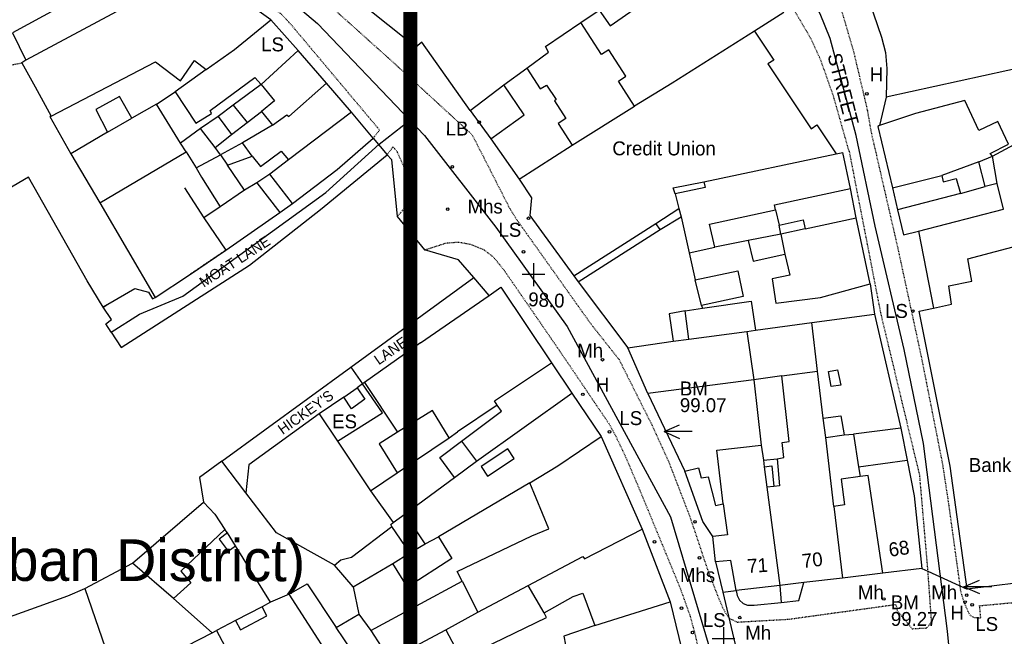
# Model space of a CAD drawing. Header units: metres. Extents: x 611948 to 1225781, y 656699 to 1316021.
# Tile 68 of 169: x 612444 to 612585, y 658679 to 658768. Entities that reach past the tile are written whole.
import ezdxf

# ---------------------------------------------------------------- set-up
doc = ezdxf.new("R2010")
doc.units = ezdxf.units.M
doc.linetypes.add('4696-11$0$PECK', pattern=[0.2, 0.1, -0.1])
for name, color, linetype in [('- EXTENT OF LiDAR SURVEY', 1, 'Continuous'), ('4696-11$0$BLD_INN_W', 253, 'Continuous'), ('4696-11$0$BLD_OTL_P', 253, 'Continuous'), ('4696-11$0$BLD_OTL_S', 253, 'Continuous'), ('4696-11$0$GEN_LIN_D', 253, 'Continuous'), ('4696-11$0$GEN_PCK_D', 253, '4696-11$0$PECK'), ('4696-11$0$GL_HS_OTL', 253, 'Continuous'), ('4696-11$0$HT_CTRL', 253, 'Continuous'), ('4696-11$0$OTHER_SYM', 253, 'Continuous'), ('4696-11$0$POLE_SYMB', 253, 'Continuous'), ('4696-11$0$ROADS', 253, 'Continuous'), ('4696-11$0$ROADS_CTR', 253, 'Continuous'), ('4696-11$0$ROADS_PCK', 253, '4696-11$0$PECK'), ('4696-11$0$TEXT', 253, 'Continuous')]:
    doc.layers.add(name, color=color, linetype=linetype)
doc.styles.add('4696-11$0$STANDARD', font='txt')

# ---------------------------------------------------------------- blocks, each defined once
blk = doc.blocks.new('4696-11$0$13', base_point=(160450.170478, 242323.105036))
blk.add_circle((160450.170478, 242323.105036), 0.187958)
blk = doc.blocks.new('4696-11$0$35', base_point=(150.27109, 306.896499))
for p, q in [((150.27109, 308.539432), (150.27109, 305.253567)), ((151.914023, 306.896499), (148.62816, 306.896499))]:
    blk.add_line(p, q)
blk = doc.blocks.new('4696-11$0$34', base_point=(140.879497, 309.117412))
for p, q in [((140.739761, 309.117412), (142.970666, 310.083172)), ((140.739761, 309.117412), (142.970666, 308.151652)), ((144.748461, 309.117412), (140.739761, 309.117412))]:
    blk.add_line(p, q)
blk = doc.blocks.new('4696-11')
at = {"layer": '4696-11$0$BLD_INN_W', "flags": 128}
for points in [[(612466.849, 658777.464), (612462.539, 658771.304), (612462.018, 658771.581), (612459.167, 658769.947), (612444.766, 658762.219)], [(612470.688, 658760.884), (612474.734, 658763.764), (612479.973, 658768.008)], [(612516.762, 658761.046), (612519.891, 658763.38), (612519.427, 658764.158), (612524.51, 658767.623)], [(612483.913, 658763.588), (612478.598, 658758.723)], [(612478.598, 658758.723), (612480.469, 658756.352), (612478.637, 658754.823)], [(612480.206, 658752.851), (612482.259, 658754.341), (612482.56, 658754.123), (612487.976, 658758.888)], [(612508.592, 658754.987), (612513.474, 658758.65)], [(612474.572, 658755.723), (612476.544, 658753.274)], [(612491.576, 658754.745), (612482.49, 658747.903)], [(612523.294, 658749.978), (612532.246, 658755.621)], [(612456.473, 658751.877), (612460.004, 658753.894)], [(612477.288, 658748.398), (612475.878, 658750.35)], [(612542.197, 658744.75), (612561.221, 658748.752)], [(612581.738, 658747.6), (612583.674, 658748.429)], [(612483.08, 658741.626), (612479.8, 658745.81)], [(612569.338, 658743.881), (612576.428, 658745.655)], [(612477.946, 658744.582), (612481.246, 658740.298)], [(612552.495, 658740.72), (612552.351, 658741.419), (612563.279, 658743.792)], [(612584.353, 658744.493), (612582.615, 658744.044)], [(612538.066, 658742.991), (612538.616, 658740.873)], [(612579.081, 658743.068), (612570.053, 658740.684)], [(612556.748, 658737.961), (612564.099, 658739.576)], [(612523.505, 658731.222), (612535.307, 658738.718)], [(612553.252, 658737.204), (612553.865, 658734.348)], [(612558.546, 658717.512), (612557.712, 658724.508)], [(612540.066, 658722.142), (612548.36, 658723.222)], [(612548.36, 658723.222), (612549.619, 658723.429)], [(612548.36, 658723.222), (612549.373, 658716.289)], [(612512.495, 658712.611), (612512.092, 658713.249), (612520.305, 658718.708)], [(612553.39, 658716.847), (612558.546, 658717.512)], [(612559.358, 658710.777), (612558.546, 658717.512)], [(612509.535, 658704.598), (612523.246, 658714.343)], [(612505.619, 658707.959), (612503.2, 658711.887), (612498.19, 658708.743)], [(612517.188, 658701.456), (612521.216, 658703.894), (612527.455, 658708.144)], [(612570.503, 658709.311), (612563.709, 658708.458)], [(612507.381, 658707.468), (612509.535, 658704.598)], [(612506.366, 658702.223), (612509.535, 658704.598)], [(612550.769, 658704.736), (612550.873, 658703.777)], [(612550.873, 658703.777), (612551.993, 658703.902), (612552.266, 658700.964)], [(612550.873, 658703.777), (612551.268, 658700.839)], [(612552.747, 658704.946), (612553.086, 658701.028), (612552.266, 658700.964)], [(612564.452, 658703.762), (612571.406, 658704.716)], [(612567.924, 658688.482), (612565.817, 658702.509), (612564.678, 658702.384)], [(612552.266, 658700.964), (612551.268, 658700.839)], [(612551.268, 658700.839), (612553.115, 658686.71)], [(612544.999, 658698.469), (612545.601, 658694.013), (612543.502, 658693.782)], [(612502.152, 658692.704), (612499.272, 658697.01)], [(612560.9, 658698.086), (612562.148, 658687.774)], [(612516.939, 658686.716), (612524.818, 658690.873), (612525.06, 658690.534), (612533.339, 658694.834)], [(612499.959, 658691.414), (612502.152, 658692.704)], [(612502.152, 658692.704), (612504.048, 658693.694)], [(612507.457, 658687.35), (612509.719, 658682.882)], [(612509.719, 658682.882), (612516.939, 658686.716)], [(612519.239, 658682.768), (612516.939, 658686.716)], [(612526.526, 658680.963), (612537.348, 658684.395)], [(612505.132, 658680.361), (612509.719, 658682.882)], [(612492.655, 658675.781), (612489.372, 658680.664)], [(612494.353, 658680.249), (612495.825, 658677.976)]]:
    blk.add_lwpolyline(points, dxfattribs=at)
at = {"layer": '4696-11$0$BLD_OTL_P', "flags": 128}
for points in [[(612473.367, 658694.765), (612467.016, 658688.796), (612468.484, 658687.123), (612465.995, 658684.852)], [(612499.959, 658691.414), (612497.341, 658695.22)]]:
    blk.add_lwpolyline(points, dxfattribs=at)
at = {"layer": '4696-11$0$BLD_OTL_S', "flags": 128}
for points in [[(612452.709, 658777.836), (612457.746, 658774.3), (612442.827, 658766.129)], [(612466.849, 658777.464), (612462.539, 658771.304), (612462.018, 658771.581), (612459.167, 658769.947), (612444.766, 658762.219)], [(612479.973, 658768.008), (612466.849, 658777.464)], [(612508.592, 658754.987), (612501.675, 658764.79), (612500.825, 658764.091), (612488.995, 658773.551)], [(612524.51, 658767.623), (612527.14, 658769.415)], [(612470.688, 658760.884), (612474.734, 658763.764), (612479.973, 658768.008)], [(612483.913, 658763.588), (612479.973, 658768.008)], [(612516.762, 658761.046), (612519.891, 658763.38), (612519.427, 658764.158), (612524.51, 658767.623)], [(612532.246, 658755.621), (612529.949, 658759.209), (612530.965, 658759.894), (612528.548, 658763.682), (612527.511, 658763.017), (612524.51, 658767.623)], [(612442.827, 658766.129), (612444.766, 658762.219)], [(612549.472, 658766.393), (612537.63, 658758.906), (612532.246, 658755.621)], [(612549.472, 658766.393), (612552.244, 658762.232), (612551.411, 658761.678), (612557.617, 658752.359), (612558.45, 658752.913), (612561.221, 658748.752)], [(612483.913, 658763.588), (612478.598, 658758.723)], [(612487.976, 658758.888), (612483.913, 658763.588)], [(612444.766, 658762.219), (612444.187, 658761.837)], [(612444.187, 658761.837), (612446.084, 658758.366)], [(612448.368, 658754.189), (612463.379, 658761.961), (612466.957, 658759.247), (612468.983, 658762.156), (612470.688, 658760.884)], [(612470.688, 658760.884), (612466.224, 658757.683)], [(612513.474, 658758.65), (612516.762, 658761.046)], [(612516.762, 658761.046), (612518.676, 658758.096), (612519.593, 658758.639), (612520.983, 658756.547), (612520.724, 658756.365), (612522.356, 658753.814), (612521.279, 658753.089), (612523.294, 658749.978)], [(612466.224, 658757.683), (612469.166, 658753.138), (612471.459, 658754.569), (612471.237, 658754.967), (612477.673, 658759.738), (612478.598, 658758.723)], [(612446.084, 658758.366), (612448.368, 658754.189)], [(612478.598, 658758.723), (612474.572, 658755.723)], [(612480.206, 658752.851), (612482.259, 658754.341), (612482.56, 658754.123), (612487.976, 658758.888)], [(612491.576, 658754.745), (612487.976, 658758.888)], [(612508.592, 658754.987), (612513.474, 658758.65)], [(612511.571, 658750.902), (612516.374, 658754.344), (612513.474, 658758.65)], [(612460.004, 658753.894), (612458.194, 658756.972), (612454.826, 658755.103), (612456.473, 658751.877)], [(612583.674, 658748.429), (612583.333, 658748.807), (612586.005, 658750.12), (612584.451, 658753.392), (612581.737, 658752.1), (612579.697, 658756.409), (612572.606, 658754.555), (612567.455, 658752.811)], [(612463.554, 658755.91), (612460.004, 658753.894)], [(612467, 658750.287), (612463.554, 658755.91)], [(612474.572, 658755.723), (612472.381, 658754.094)], [(612476.544, 658753.274), (612478.637, 658754.823)], [(612478.637, 658754.823), (612480.206, 658752.851)], [(612491.576, 658754.745), (612482.49, 658747.903)], [(612494.653, 658751.001), (612491.576, 658754.745)], [(612508.592, 658754.987), (612511.571, 658750.902)], [(612523.294, 658749.978), (612532.246, 658755.621)], [(612456.473, 658751.877), (612460.004, 658753.894)], [(612472.381, 658754.094), (612474.313, 658751.523)], [(612474.313, 658751.523), (612476.544, 658753.274)], [(612480.206, 658752.851), (612475.878, 658750.35)], [(612567.455, 658752.811), (612567.215, 658752.67), (612569.338, 658743.881)], [(612456.473, 658751.877), (612451.21, 658748.752)], [(612483.08, 658741.626), (612489.475, 658746.496), (612494.653, 658751.001)], [(612467.786, 658749.032), (612467, 658750.287)], [(612475.878, 658750.35), (612472.727, 658748.616)], [(612477.288, 658748.398), (612478.495, 658746.943), (612481.464, 658749.118), (612482.49, 658747.903)], [(612515.638, 658745.102), (612523.294, 658749.978)], [(612451.21, 658748.752), (612455.403, 658741.693)], [(612455.403, 658741.693), (612467.786, 658749.032)], [(612472.727, 658748.616), (612473.735, 658747.1)], [(612473.735, 658747.1), (612477.288, 658748.398)], [(612482.49, 658747.903), (612479.8, 658745.81)], [(612542.197, 658744.75), (612561.221, 658748.752)], [(612561.221, 658748.752), (612562.194, 658748.965)], [(612563.279, 658743.792), (612562.194, 658748.965)], [(612581.738, 658747.6), (612583.674, 658748.429)], [(612584.353, 658744.493), (612583.674, 658748.429)], [(612581.738, 658747.6), (612576.428, 658745.655)], [(612582.615, 658744.044), (612581.738, 658747.6)], [(612479.8, 658745.81), (612477.946, 658744.582)], [(612515.638, 658745.102), (612517.43, 658742.43), (612517.169, 658739.872), (612523.505, 658731.222)], [(612569.338, 658743.881), (612576.428, 658745.655)], [(612576.428, 658745.655), (612576.613, 658744.735), (612578.49, 658745.224), (612579.081, 658743.068)], [(612476.191, 658743.513), (612472.683, 658741.156)], [(612477.946, 658744.582), (612476.191, 658743.513)], [(612538.066, 658742.991), (612537.802, 658743.85), (612542.197, 658744.75)], [(612542.197, 658744.75), (612542.4, 658743.938), (612538.066, 658742.991)], [(612552.495, 658740.72), (612552.351, 658741.419), (612563.279, 658743.792)], [(612564.099, 658739.576), (612563.279, 658743.792)], [(612569.338, 658743.881), (612570.053, 658740.684)], [(612573.067, 658737.62), (612585.29, 658740.778), (612584.353, 658744.493)], [(612579.081, 658743.068), (612582.615, 658744.044)], [(612584.353, 658744.493), (612582.615, 658744.044)], [(612538.066, 658742.991), (612538.616, 658740.873)], [(612579.081, 658743.068), (612570.053, 658740.684)], [(612472.683, 658741.156), (612470.351, 658739.566)], [(612481.246, 658740.298), (612483.08, 658741.626)], [(612535.307, 658738.718), (612538.616, 658740.873)], [(612538.616, 658740.873), (612538.921, 658739.676)], [(612543.802, 658735.359), (612543.027, 658738.635), (612552.495, 658740.72)], [(612552.495, 658740.72), (612553.005, 658738.483)], [(612570.053, 658740.684), (612570.91, 658737.089), (612573.067, 658737.62)], [(612470.351, 658739.566), (612473.493, 658734.921)], [(612473.493, 658734.921), (612481.246, 658740.298)], [(612538.921, 658739.676), (612540.106, 658734.502)], [(612553.005, 658738.483), (612556.482, 658739.26), (612556.748, 658737.961)], [(612556.748, 658737.961), (612564.099, 658739.576)], [(612566.084, 658730.047), (612564.099, 658739.576)], [(612524.149, 658730.366), (612535.911, 658737.861)], [(612535.911, 658737.861), (612535.307, 658738.718)], [(612556.748, 658737.961), (612553.252, 658737.204)], [(612575.2, 658726.591), (612577.817, 658727.144), (612577.405, 658729.782), (612580.721, 658730.477), (612580.165, 658733.655), (612596.982, 658738.135)], [(612553.252, 658737.204), (612548.577, 658736.302)], [(612540.106, 658734.502), (612543.802, 658735.359)], [(612548.577, 658736.302), (612549.271, 658733.346), (612553.865, 658734.348)], [(612553.865, 658734.348), (612554.58, 658731.331), (612552.043, 658730.799), (612552.559, 658727.302), (612558.975, 658728.093), (612566.084, 658730.047)], [(612523.505, 658731.222), (612524.149, 658730.366)], [(612540.965, 658730.626), (612547.078, 658731.955), (612547.855, 658728.26), (612541.883, 658726.971)], [(612511.359, 658728.398), (612513.014, 658729.592), (612520.305, 658718.708)], [(612541.883, 658726.971), (612540.965, 658730.626)], [(612501.474, 658721.598), (612511.359, 658728.398)], [(612539.526, 658726.179), (612541.985, 658726.551)], [(612541.985, 658726.551), (612548.999, 658727.585), (612549.619, 658723.429)], [(612580.034, 658686.18), (612577.589, 658703.885), (612573.143, 658726.141), (612575.2, 658726.591)], [(612540.066, 658722.142), (612539.526, 658726.179)], [(612557.712, 658724.508), (612566.725, 658725.71)], [(612566.725, 658725.71), (612570.503, 658709.311)], [(612549.619, 658723.429), (612557.712, 658724.508)], [(612558.546, 658717.512), (612557.712, 658724.508)], [(612540.066, 658722.142), (612548.36, 658723.222)], [(612548.36, 658723.222), (612549.619, 658723.429)], [(612548.36, 658723.222), (612549.373, 658716.289)], [(612501.474, 658721.598), (612493.424, 658715.911)], [(612531.253, 658720.861), (612537.808, 658721.832)], [(612534.144, 658714.295), (612531.253, 658720.861)], [(612537.808, 658721.832), (612540.066, 658722.142)], [(612512.495, 658712.611), (612512.092, 658713.249), (612520.305, 658718.708)], [(612520.305, 658718.708), (612523.246, 658714.343)], [(612553.39, 658716.847), (612549.373, 658716.289)], [(612552.747, 658704.946), (612553.706, 658705.111), (612553.456, 658707.25), (612554.455, 658707.393), (612553.39, 658716.847)], [(612553.39, 658716.847), (612558.546, 658717.512)], [(612559.358, 658710.777), (612558.546, 658717.512)], [(612560.497, 658715.302), (612560.126, 658717.46), (612561.404, 658717.726), (612561.875, 658715.529), (612560.497, 658715.302)], [(612490.473, 658713.765), (612492.366, 658715.114)], [(612492.366, 658715.114), (612493.493, 658713.5), (612491.561, 658712.131), (612490.473, 658713.765)], [(612493.424, 658715.911), (612498.19, 658708.743)], [(612549.373, 658716.289), (612534.144, 658714.295)], [(612509.535, 658704.598), (612523.246, 658714.343)], [(612523.246, 658714.343), (612527.455, 658708.144)], [(612512.495, 658712.611), (612506.814, 658708.804)], [(612507.381, 658707.468), (612513.099, 658711.795), (612512.495, 658712.611)], [(612505.619, 658707.959), (612503.2, 658711.887), (612498.19, 658708.743)], [(612559.358, 658710.777), (612561.876, 658711.089), (612562.349, 658708.351)], [(612559.712, 658707.979), (612559.358, 658710.777)], [(612498.19, 658708.743), (612495.525, 658707.071), (612498.104, 658702.904)], [(612505.619, 658707.959), (612506.814, 658708.804)], [(612517.188, 658701.456), (612521.216, 658703.894), (612527.455, 658708.144)], [(612527.455, 658708.144), (612533.339, 658694.834)], [(612562.349, 658708.351), (612563.709, 658708.458)], [(612570.503, 658709.311), (612563.709, 658708.458)], [(612563.709, 658708.458), (612564.452, 658703.762)], [(612570.503, 658709.311), (612571.406, 658704.716)], [(612498.104, 658702.904), (612505.619, 658707.959)], [(612506.366, 658702.223), (612504.233, 658705.092), (612507.381, 658707.468)], [(612544.999, 658698.469), (612544.062, 658706.144), (612550.458, 658706.895)], [(612550.458, 658706.895), (612550.769, 658704.736)], [(612560.9, 658698.086), (612559.712, 658707.979)], [(612511.104, 658702.426), (612514.932, 658704.984), (612514.006, 658706.36), (612510.198, 658703.841), (612511.104, 658702.426)], [(612506.366, 658702.223), (612509.535, 658704.598)], [(612550.769, 658704.736), (612552.747, 658704.946)], [(612550.769, 658704.736), (612550.873, 658703.777)], [(612550.873, 658703.777), (612551.268, 658700.839)], [(612571.406, 658704.716), (612572.43, 658699.621), (612573.521, 658689.148)], [(612539.457, 658703.162), (612541.435, 658703.611), (612541.802, 658702.174), (612542.8, 658702.359), (612543.88, 658698.223), (612544.999, 658698.469)], [(612543.502, 658693.782), (612542.072, 658695.936), (612539.457, 658703.162)], [(612564.678, 658702.384), (612561.92, 658702.011), (612562.398, 658698.293), (612560.9, 658698.086)], [(612564.452, 658703.762), (612564.678, 658702.384)], [(612567.924, 658688.482), (612565.817, 658702.509), (612564.678, 658702.384)], [(612499.272, 658697.01), (612506.366, 658702.223)], [(612517.188, 658701.456), (612504.048, 658693.694)], [(612507.457, 658687.35), (612506.731, 658688.727), (612517.485, 658693.858), (612519.919, 658694.869), (612517.188, 658701.456)], [(612551.268, 658700.839), (612553.115, 658686.71)], [(612460.091, 658689.923), (612470.287, 658698.711)], [(612470.287, 658698.711), (612471.936, 658696.958), (612473.367, 658694.765)], [(612497.538, 658695.781), (612499.272, 658697.01)], [(612560.9, 658698.086), (612562.148, 658687.774)], [(612497.341, 658695.22), (612497.199, 658695.48), (612497.538, 658695.781)], [(612516.939, 658686.716), (612524.818, 658690.873), (612525.06, 658690.534), (612533.339, 658694.834)], [(612533.339, 658694.834), (612537.348, 658684.395)], [(612504.048, 658693.694), (612505.982, 658690.603), (612499.623, 658686.473), (612497.487, 658689.862)], [(612499.959, 658691.414), (612502.152, 658692.704)], [(612502.152, 658692.704), (612504.048, 658693.694)], [(612543.9, 658690.105), (612543.502, 658693.782)], [(612497.487, 658689.862), (612499.959, 658691.414)], [(612465.995, 658684.852), (612460.091, 658689.923)], [(612546.84, 658685.98), (612546.059, 658690.335), (612543.9, 658690.105)], [(612567.924, 658688.482), (612562.148, 658687.774)], [(612573.521, 658689.148), (612567.924, 658688.482)], [(612482.59, 658685.491), (612485.182, 658686.943), (612489.372, 658680.664)], [(612494.353, 658680.249), (612507.457, 658687.35)], [(612556.572, 658687.127), (612553.115, 658686.71)], [(612562.148, 658687.774), (612556.572, 658687.127)], [(612590.946, 658687.512), (612580.034, 658686.18)], [(612491.355, 658671.855), (612482.59, 658685.491)], [(612509.719, 658682.882), (612516.939, 658686.716)], [(612519.239, 658682.768), (612523.427, 658685.147), (612524.803, 658685.614), (612526.526, 658680.963)], [(612553.115, 658686.71), (612546.84, 658685.98)], [(612526.526, 658680.963), (612537.348, 658684.395)], [(612537.348, 658684.395), (612539.837, 658674.128)], [(612489.372, 658680.664), (612492.622, 658682.58)], [(612492.622, 658682.58), (612494.353, 658680.249)], [(612505.132, 658680.361), (612509.719, 658682.882)], [(612505.132, 658680.361), (612507.311, 658676.171), (612519.582, 658682.109), (612519.239, 658682.768)], [(612468.25, 658673.383), (612466.032, 658677.092), (612471.518, 658679.939)], [(612472.176, 658680.262), (612474.174, 658676.491), (612468.25, 658673.383)], [(612471.518, 658679.939), (612472.176, 658680.262)], [(612492.655, 658675.781), (612489.372, 658680.664)], [(612494.353, 658680.249), (612495.825, 658677.976)], [(612495.825, 658677.976), (612497.133, 658676.102), (612505.132, 658680.361)], [(612526.526, 658680.963), (612522.094, 658679.442), (612522.34, 658678.203), (612520.382, 658677.714)]]:
    blk.add_lwpolyline(points, dxfattribs=at)
at = {"layer": '4696-11$0$GEN_LIN_D', "flags": 128}
for points in [[(612562.181, 658776.602), (612565.1, 658772.697), (612566.03, 658770.542), (612567.734, 658765.511), (612568.304, 658763.313), (612568.515, 658761.035), (612568.395, 658756.895)], [(612553.698, 658769.062), (612549.472, 658766.393)], [(612592.907, 658762.271), (612568.395, 658756.895)], [(612463.554, 658755.91), (612466.224, 658757.683)], [(612568.395, 658756.895), (612567.455, 658752.811)], [(612583.674, 658748.429), (612596.14, 658755.108)], [(612448.368, 658754.189), (612448.219, 658754.098), (612451.21, 658748.752)], [(612472.381, 658754.094), (612469.869, 658752.381)], [(612455.854, 658726.738), (612453.577, 658730.506), (612445.147, 658745.384), (612439.064, 658741.854), (612439.387, 658741.277), (612434.381, 658738.412), (612426.273, 658752.752)], [(612469.869, 658752.381), (612467, 658750.287)], [(612471.942, 658749.672), (612469.869, 658752.381)], [(612471.942, 658749.672), (612474.313, 658751.523)], [(612511.571, 658750.902), (612515.638, 658745.102)], [(612472.727, 658748.616), (612471.942, 658749.672)], [(612457.013, 658723.102), (612458.442, 658720.931), (612476.883, 658732.757), (612487.084, 658740.765), (612496.665, 658748.631)], [(612467.786, 658749.032), (612469.217, 658746.719)], [(612469.217, 658746.719), (612472.727, 658748.616)], [(612496.665, 658748.631), (612497.307, 658747.934), (612498.127, 658739.739)], [(612469.217, 658746.719), (612469.983, 658745.383), (612472.683, 658741.156)], [(612476.191, 658743.513), (612473.735, 658747.1)], [(612467.551, 658743.871), (612470.351, 658739.566)], [(612455.403, 658741.693), (612463.327, 658728.113)], [(612498.127, 658739.739), (612502.069, 658734.939)], [(612535.911, 658737.861), (612538.921, 658739.676)], [(612553.252, 658737.204), (612553.005, 658738.483)], [(612573.067, 658737.62), (612575.2, 658726.591)], [(612509.137, 658730.958), (612506.929, 658733.5), (612502.069, 658734.939)], [(612548.577, 658736.302), (612543.802, 658735.359)], [(612540.106, 658734.502), (612540.965, 658730.626)], [(612463.327, 658728.113), (612468.251, 658731.377)], [(612491.477, 658718.09), (612509.137, 658730.958)], [(612511.359, 658728.398), (612509.137, 658730.958)], [(612456.532, 658727.161), (612460.421, 658729.399), (612462.364, 658728.868), (612462.968, 658727.931), (612463.327, 658728.113)], [(612524.149, 658730.366), (612531.253, 658720.861)], [(612566.084, 658730.047), (612566.725, 658725.71)], [(612457.013, 658723.102), (612456.226, 658724.299), (612457.043, 658724.923), (612455.854, 658726.738)], [(612541.883, 658726.971), (612541.985, 658726.551)], [(612539.526, 658726.179), (612537.209, 658725.769), (612537.808, 658721.832)], [(612472.939, 658704.582), (612491.477, 658718.09)], [(612491.477, 658718.09), (612493.123, 658715.698)], [(612489.563, 658707.462), (612496.003, 658711.512), (612493.123, 658715.698)], [(612493.123, 658715.698), (612492.366, 658715.114)], [(612493.424, 658715.911), (612493.123, 658715.698)], [(612549.373, 658716.289), (612550.458, 658706.895)], [(612490.473, 658713.765), (612486.925, 658711.369)], [(612534.144, 658714.295), (612539.457, 658703.162)], [(612486.925, 658711.369), (612476.821, 658704.06), (612476.361, 658700.059)], [(612486.925, 658711.369), (612489.563, 658707.462)], [(612559.712, 658707.979), (612562.349, 658708.351)], [(612489.563, 658707.462), (612494.297, 658700.345)], [(612472.939, 658704.582), (612469.697, 658702.216), (612470.287, 658698.711)], [(612476.361, 658700.059), (612472.939, 658704.582)], [(612494.297, 658700.345), (612498.104, 658702.904)], [(612489.112, 658689.658), (612480.802, 658694.305), (612476.361, 658700.059)], [(612494.297, 658700.345), (612497.538, 658695.781)], [(612473.729, 658694.308), (612472.553, 658693.382), (612473.821, 658691.668), (612474.877, 658692.433)], [(612473.729, 658694.308), (612473.367, 658694.765)], [(612474.877, 658692.433), (612473.729, 658694.308)], [(612489.112, 658689.658), (612490.049, 658690.4), (612491.547, 658690.805), (612497.341, 658695.22)], [(612479.936, 658684.319), (612474.877, 658692.433)], [(612453.23, 658686.269), (612460.091, 658689.923)], [(612491.804, 658686.515), (612489.112, 658689.658)], [(612491.804, 658686.515), (612497.487, 658689.862)], [(612543.9, 658690.105), (612544.921, 658685.751)], [(612553.306, 658684.271), (612555.845, 658684.543), (612556.572, 658687.127)], [(612433.567, 658679.056), (612450.794, 658685.258), (612453.23, 658686.269)], [(612453.23, 658686.269), (612457.651, 658673.512)], [(612482.59, 658685.491), (612479.936, 658684.319)], [(612491.804, 658686.515), (612492.622, 658682.58)], [(612544.921, 658685.751), (612546.84, 658685.98)], [(612546.84, 658685.98), (612547.003, 658685.261), (612547.325, 658684.622), (612547.868, 658684.146), (612548.489, 658683.889), (612549.429, 658683.873), (612553.306, 658684.271)], [(612553.115, 658686.71), (612553.306, 658684.271)], [(612465.995, 658684.852), (612471.518, 658679.939)], [(612479.936, 658684.319), (612478.739, 658683.653)], [(612474.869, 658681.674), (612475.595, 658680.338), (612479.405, 658682.376), (612478.739, 658683.653)], [(612478.739, 658683.653), (612474.869, 658681.674)], [(612474.869, 658681.674), (612472.176, 658680.262)]]:
    blk.add_lwpolyline(points, dxfattribs=at)
at = {"layer": '4696-11$0$GEN_PCK_D', "flags": 128}
for points in [[(612441.531, 658761.304), (612444.187, 658761.837)], [(612468.251, 658731.377), (612473.493, 658734.921)], [(612455.854, 658726.738), (612456.532, 658727.161)]]:
    blk.add_lwpolyline(points, dxfattribs=at)
at = {"layer": '4696-11$0$GL_HS_OTL', "flags": 128}
blk.add_lwpolyline([(612527.14, 658769.415), (612528.731, 658767.143), (612532.658, 658769.881), (612531.146, 658772.153)], dxfattribs=at)
at = {"layer": '4696-11$0$ROADS', "flags": 128}
for points in [[(612479.973, 658768.008), (612466.849, 658777.464)], [(612562.181, 658776.602), (612565.1, 658772.697), (612566.03, 658770.542), (612567.734, 658765.511), (612568.304, 658763.313), (612568.515, 658761.035), (612568.395, 658756.895)], [(612508.592, 658754.987), (612501.675, 658764.79), (612500.825, 658764.091), (612488.995, 658773.551)], [(612553.698, 658769.062), (612549.472, 658766.393)], [(612483.913, 658763.588), (612479.973, 658768.008)], [(612549.472, 658766.393), (612552.244, 658762.232), (612551.411, 658761.678), (612557.617, 658752.359), (612558.45, 658752.913), (612561.221, 658748.752)], [(612487.976, 658758.888), (612483.913, 658763.588)], [(612491.576, 658754.745), (612487.976, 658758.888)], [(612568.395, 658756.895), (612567.455, 658752.811)], [(612494.653, 658751.001), (612491.576, 658754.745)], [(612508.592, 658754.987), (612511.571, 658750.902)], [(612567.455, 658752.811), (612567.215, 658752.67), (612569.338, 658743.881)], [(612483.08, 658741.626), (612489.475, 658746.496), (612494.653, 658751.001)], [(612494.653, 658751.001), (612496.665, 658748.631)], [(612494.653, 658751.001), (612496.665, 658748.631)], [(612511.571, 658750.902), (612515.638, 658745.102)], [(612457.013, 658723.102), (612458.442, 658720.931), (612476.883, 658732.757), (612487.084, 658740.765), (612496.665, 658748.631)], [(612496.665, 658748.631), (612497.307, 658747.934), (612498.127, 658739.739)], [(612561.221, 658748.752), (612562.194, 658748.965)], [(612563.279, 658743.792), (612562.194, 658748.965)], [(612515.638, 658745.102), (612517.43, 658742.43), (612517.169, 658739.872), (612523.505, 658731.222)], [(612564.099, 658739.576), (612563.279, 658743.792)], [(612569.338, 658743.881), (612570.053, 658740.684)], [(612481.246, 658740.298), (612483.08, 658741.626)], [(612570.053, 658740.684), (612570.91, 658737.089), (612573.067, 658737.62)], [(612473.493, 658734.921), (612481.246, 658740.298)], [(612498.127, 658739.739), (612502.069, 658734.939)], [(612566.084, 658730.047), (612564.099, 658739.576)], [(612573.067, 658737.62), (612575.2, 658726.591)], [(612468.251, 658731.377), (612473.493, 658734.921)], [(612509.137, 658730.958), (612506.929, 658733.5), (612502.069, 658734.939)], [(612463.327, 658728.113), (612468.251, 658731.377)], [(612511.359, 658728.398), (612509.137, 658730.958)], [(612523.505, 658731.222), (612524.149, 658730.366)], [(612456.532, 658727.161), (612460.421, 658729.399), (612462.364, 658728.868), (612462.968, 658727.931), (612463.327, 658728.113)], [(612511.359, 658728.398), (612513.014, 658729.592), (612520.305, 658718.708)], [(612524.149, 658730.366), (612531.253, 658720.861)], [(612566.084, 658730.047), (612566.725, 658725.71)], [(612455.854, 658726.738), (612456.532, 658727.161)], [(612457.013, 658723.102), (612456.226, 658724.299), (612457.043, 658724.923), (612455.854, 658726.738)], [(612580.034, 658686.18), (612577.589, 658703.885), (612573.143, 658726.141), (612575.2, 658726.591)], [(612566.725, 658725.71), (612570.503, 658709.311)], [(612534.144, 658714.295), (612531.253, 658720.861)], [(612520.305, 658718.708), (612523.246, 658714.343)], [(612523.246, 658714.343), (612527.455, 658708.144)], [(612534.144, 658714.295), (612539.457, 658703.162)], [(612527.455, 658708.144), (612533.339, 658694.834)], [(612570.503, 658709.311), (612571.406, 658704.716)], [(612571.406, 658704.716), (612572.43, 658699.621), (612573.521, 658689.148)], [(612543.502, 658693.782), (612542.072, 658695.936), (612539.457, 658703.162)], [(612533.339, 658694.834), (612537.348, 658684.395)], [(612543.9, 658690.105), (612543.502, 658693.782)], [(612543.9, 658690.105), (612544.921, 658685.751)], [(612567.924, 658688.482), (612562.148, 658687.774)], [(612573.521, 658689.148), (612567.924, 658688.482)], [(612573.521, 658689.148), (612574.376, 658688.758)], [(612574.376, 658688.758), (612580.034, 658686.18)], [(612553.306, 658684.271), (612555.845, 658684.543), (612556.572, 658687.127)], [(612562.148, 658687.774), (612556.572, 658687.127)], [(612590.946, 658687.512), (612580.034, 658686.18)], [(612544.921, 658685.751), (612546.84, 658685.98)], [(612544.921, 658685.751), (612558.006, 658630.281)], [(612544.921, 658685.751), (612558.006, 658630.281)], [(612546.84, 658685.98), (612547.003, 658685.261), (612547.325, 658684.622), (612547.868, 658684.146), (612548.489, 658683.889), (612549.429, 658683.873), (612553.306, 658684.271)], [(612537.348, 658684.395), (612539.837, 658674.128)]]:
    blk.add_lwpolyline(points, dxfattribs=at)
at = {"layer": '4696-11$0$ROADS_CTR', "flags": 128}
for points in [[(612380.163, 658843.12), (612403.646, 658827.858), (612417.549, 658818.711), (612438.768, 658802.613), (612462.914, 658786.15), (612477.183, 658775.54), (612486.695, 658767.492), (612499.945, 658753.611)], [(612577.979, 658672.368), (612577.244, 658680.144), (612573.779, 658707.147), (612571.007, 658720.65), (612566.849, 658738.342), (612564.077, 658751.378), (612560.381, 658765.345), (612558.942, 658768.886), (612556.35, 658773.588), (612550.909, 658780.244), (612534.276, 658797.703), (612521.802, 658809.11), (612507.71, 658819.817), (612504.616, 658822.586), (612498.379, 658828.638), (612493.066, 658835.622), (612492.136, 658843.12)], [(612457.013, 658723.102), (612461.095, 658725.72), (612467.332, 658728.28), (612487.892, 658743.179), (612495.515, 658750.162), (612499.945, 658753.611)], [(612499.945, 658753.611), (612502.06, 658751.394), (612512.304, 658738.223), (612522.548, 658723.955), (612537.397, 658696.602), (612549.876, 658654.739)]]:
    blk.add_lwpolyline(points, dxfattribs=at)
at = {"layer": '4696-11$0$ROADS_PCK', "flags": 128}
for points in [[(612494.653, 658751.001), (612495.599, 658752.16), (612482.876, 658767.322), (612481.489, 658768.815), (612470.572, 658776.782), (612458.492, 658785.383), (612443.484, 658795.849), (612426.832, 658807.067), (612400.776, 658825.173), (612389.134, 658832.768), (612372.144, 658843.12)], [(612386.395, 658843.12), (612397.9, 658835.224), (612460.406, 658790.911), (612479.671, 658776.766), (612487.679, 658770.745), (612497.56, 658761.893), (612508.889, 658751.509), (612514.299, 658740.896), (612515.327, 658739.262), (612525.957, 658724.315), (612530.021, 658719.175), (612534.766, 658709.719), (612537.172, 658704.431), (612540.27, 658696.367), (612542.725, 658689.02), (612544.284, 658684.967), (612545.073, 658683.172), (612545.819, 658682.036), (612546.961, 658681.461), (612554.378, 658681.877), (612569.84, 658684.004)], [(612559.653, 658775.084), (612561.493, 658770.873), (612561.991, 658769.324), (612563.74, 658763.348), (612565.688, 658755.052)], [(612563.077, 658749.141), (612560.81, 658757.137), (612558.994, 658762.26), (612557.589, 658765.312), (612554.93, 658769.846)], [(612565.688, 658755.052), (612566.239, 658751.865), (612570.039, 658735.345), (612573.475, 658719.444), (612576.508, 658704.12), (612577.396, 658698.265), (612579.076, 658686.087)], [(612498.127, 658739.739), (612499.459, 658741.285), (612499.913, 658742.627), (612499.964, 658744.447), (612499.234, 658746.583), (612498.162, 658748.998), (612497.541, 658749.78), (612496.665, 658748.631)], [(612563.077, 658749.141), (612567.623, 658725.77), (612573.183, 658702.599), (612574.376, 658688.758)], [(612502.069, 658734.939), (612505.124, 658735.933), (612506.923, 658736.081), (612508.625, 658735.769), (612510.488, 658735.039), (612511.953, 658733.926), (612513.442, 658732.093), (612521.134, 658720.932), (612528.546, 658709.989), (612529.696, 658707.854), (612530.969, 658705.161), (612532.992, 658700.411), (612538.818, 658686.281), (612540.177, 658682.448), (612540.91, 658679.833), (612541.953, 658674.918), (612549.8, 658640.14), (612549.646, 658638.699), (612548.213, 658637.353), (612545.182, 658635.638), (612528.136, 658629.038), (612517.613, 658625.707), (612509.067, 658623.146), (612501.037, 658620.968), (612493.586, 658619.533), (612486.774, 658618.06), (612473.967, 658615.519), (612465.096, 658613.876), (612457.004, 658612.577), (612456.653, 658614.755)], [(612581.789, 658683.817), (612588.042, 658684.398), (612619.221, 658687.907), (612682.96, 658694.694), (612712.878, 658698.357), (612711.815, 658703.251)], [(612574.376, 658688.758), (612574.89, 658681.468), (612574.237, 658680.578), (612572.174, 658680.463), (612570.06, 658683.022), (612569.84, 658684.004)], [(612581.789, 658683.817), (612581.97, 658682.003), (612581.013, 658682.105), (612580.417, 658682.488), (612579.636, 658684.253), (612579.076, 658686.087)]]:
    blk.add_lwpolyline(points, dxfattribs=at)
at = {"layer": '4696-11$0$HT_CTRL'}
for name, p in [('4696-11$0$35', (612517.724, 658731.394)), ('4696-11$0$34', (612536.631, 658708.828)), ('4696-11$0$34', (612579.712, 658686.538)), ('4696-11$0$35', (612545.033, 658679.073))]:
    blk.add_blockref(name, p, dxfattribs=at)
at = {"layer": '4696-11$0$OTHER_SYM'}
for p in [(612565.634, 658757.382), (612509.906, 658753.31), (612506.052, 658746.876), (612505.381, 658740.813), (612516.289, 658734.667), (612527.622, 658719.163), (612524.806, 658714.19), (612540.932, 658695.87), (612535.107, 658692.983), (612541.577, 658690.694), (612579.978, 658685.339), (612568.062, 658684.782), (612579.742, 658684.338), (612538.992, 658683.463), (612547.357, 658682.103)]:
    blk.add_blockref('4696-11$0$13', p, dxfattribs=at)
at = {"layer": '4696-11$0$POLE_SYMB'}
for p in [(612517.005, 658739.49), (612572.263, 658726.157), (612528.632, 658708.809), (612580.764, 658683.943), (612540.589, 658679.97)]:
    blk.add_blockref('4696-11$0$13', p, dxfattribs=at)
at = {"layer": '4696-11$0$BLD_OTL_S', "style": '4696-11$0$STANDARD'}
for s, rotation, p in [('Credit Union', -0.1, (612529.053, 658748.541)), ('Bank', -0.1, (612580.293, 658703.038)), ('68', 8.4, (612568.916, 658690.834)), ('70', 6.6, (612556.425, 658689.225)), ('71', 3.7, (612548.503, 658688.506))]:
    blk.add_text(s, height=2, rotation=rotation, dxfattribs=at).set_placement(p)
at = {"layer": '4696-11$0$HT_CTRL', "style": '4696-11$0$STANDARD'}
for s, rotation, p in [('98.0', -2.7, (612516.926, 658726.871)), ('BM', -0.1, (612538.756, 658714.038)), ('99.07', -0.1, (612538.756, 658711.638)), ('BM', -0.1, (612569.085, 658683.316)), ('99.27', -0.1, (612569.085, 658680.916))]:
    blk.add_text(s, height=2, rotation=rotation, dxfattribs=at).set_placement(p)
at = {"layer": '4696-11$0$OTHER_SYM', "style": '4696-11$0$STANDARD'}
for s, p in [('H', (612566.065, 658759.163)), ('LB', (612505.088, 658751.39)), ('Mhs', (612508.236, 658740.187)), ('Mh', (612524.001, 658719.486)), ('H', (612526.664, 658714.599)), ('Mhs', (612538.771, 658687.223)), ('Mh', (612564.343, 658684.744)), ('Mh', (612574.881, 658684.755)), ('H', (612577.655, 658681.809)), ('Mh', (612548.153, 658678.928))]:
    blk.add_text(s, height=2, rotation=-0.1, dxfattribs=at).set_placement(p)
at = {"layer": '4696-11$0$POLE_SYMB', "style": '4696-11$0$STANDARD'}
for s, p in [('LS', (612478.575, 658763.482)), ('LS', (612512.683, 658736.838)), ('LS', (612568.248, 658725.178)), ('ES', (612488.781, 658709.31)), ('LS', (612530.067, 658709.776)), ('LS', (612542.065, 658680.757)), ('LS', (612581.223, 658680.186))]:
    blk.add_text(s, height=2, rotation=-0.1, dxfattribs=at).set_placement(p)
at = {"layer": '4696-11$0$ROADS', "style": '4696-11$0$STANDARD'}
for s, height, rotation, p in [('STREET', 2, -75.60002, (612559.947, 658762.933)), ('STREET', 2, -75.60002, (612559.947, 658762.933)), ('MOAT LANE', 1.5, 32.90001, (612470.319, 658729.506)), ('MOAT LANE', 1.5, 32.90001, (612470.319, 658729.506))]:
    blk.add_text(s, height=height, rotation=rotation, dxfattribs=at).set_placement(p)
at = {"layer": '4696-11$0$TEXT', "style": '4696-11$0$STANDARD'}
for s, height, rotation, p in [('LANE', 1.5, 34.70001, (612495.47, 658718.348)), ("HICKEY'S", 1.5, 35.50001, (612481.66, 658708.344)), ('Durlas (Urban District)', 6, -0.1, (612405.548, 658687.455))]:
    blk.add_text(s, height=height, rotation=rotation, dxfattribs=at).set_placement(p)
blk = doc.blocks.new('OS Mapping')
blk.add_blockref('4696-11', (0, 0))

msp = doc.modelspace()

# ---------------------------------------------------------------- linework, layer by layer
at = {"layer": '- EXTENT OF LiDAR SURVEY', "const_width": 2}
msp.add_lwpolyline([(613700, 659100), (613700, 656700), (612500, 656700), (612500, 659100)], close=True, dxfattribs=at)

# ---------------------------------------------------------------- block references
msp.add_blockref('OS Mapping', (0, 0))

doc.saveas('drawing.dxf')
